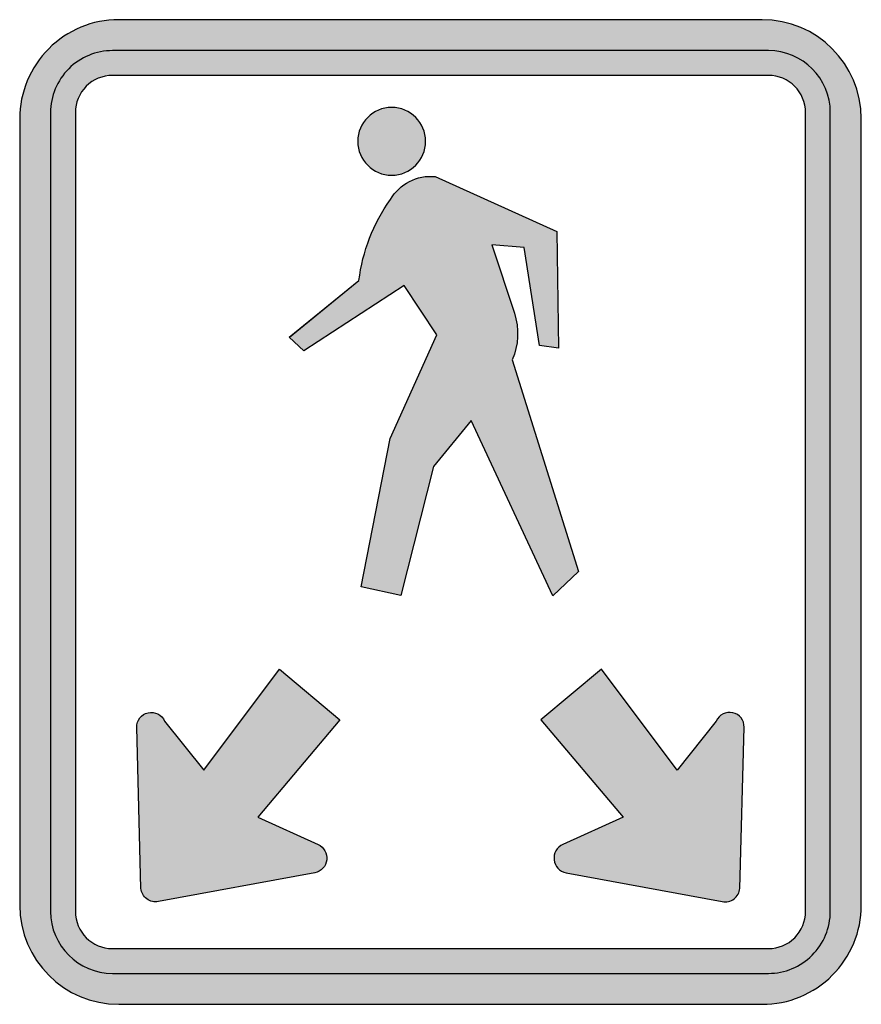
# Model space of a CAD drawing. Header units: inches. Extents: x -0.54 to 0.54, y -0.63 to 0.63.
import ezdxf

# ---------------------------------------------------------------- set-up
doc = ezdxf.new("R2010")
doc.units = ezdxf.units.IN
doc.header["$MEASUREMENT"] = 0

msp = doc.modelspace()

# ---------------------------------------------------------------- hatches: boundary and pattern name
h = msp.add_hatch(color=7)
h.paths.add_polyline_path([(0.4126, 0.6316), (0.4213, 0.6314), (0.43, 0.6304), (0.4383, 0.6291), (0.4463, 0.6271), (0.4544, 0.6247), (0.4621, 0.6218), (0.4696, 0.6182), (0.4767, 0.6143), (0.4836, 0.6099), (0.4903, 0.6052), (0.4965, 0.6001), (0.5026, 0.5945), (0.5081, 0.5886), (0.5132, 0.5823), (0.518, 0.5756), (0.5223, 0.5687), (0.5263, 0.5616), (0.5298, 0.5541), (0.5328, 0.5464), (0.5351, 0.5383), (0.5371, 0.5302), (0.5385, 0.5219), (0.5395, 0.5132), (0.5397, 0.5046), (0.5397, -0.5046), (0.5395, -0.513), (0.5387, -0.5213), (0.5373, -0.5294), (0.5353, -0.5375), (0.533, -0.5454), (0.53, -0.5533), (0.5267, -0.5608), (0.5227, -0.5681), (0.5184, -0.5752), (0.5134, -0.5819), (0.5083, -0.5884), (0.5026, -0.5945), (0.4963, -0.6003), (0.49, -0.6056), (0.483, -0.6103), (0.4761, -0.6147), (0.4688, -0.6186), (0.4613, -0.622), (0.4534, -0.6249), (0.4456, -0.6273), (0.4375, -0.6293), (0.4294, -0.6306), (0.4211, -0.6314), (0.4126, -0.6316), (-0.4124, -0.6316), (-0.4211, -0.6314), (-0.4298, -0.6304), (-0.4381, -0.6291), (-0.4463, -0.6271), (-0.4542, -0.6247), (-0.4619, -0.6218), (-0.4694, -0.6182), (-0.4765, -0.6143), (-0.4834, -0.6099), (-0.4902, -0.6052), (-0.4965, -0.6001), (-0.5024, -0.5945), (-0.5079, -0.5886), (-0.513, -0.5823), (-0.5178, -0.5756), (-0.5221, -0.5687), (-0.5261, -0.5616), (-0.5296, -0.5541), (-0.5326, -0.5464), (-0.5349, -0.5383), (-0.5369, -0.5302), (-0.5383, -0.5219), (-0.5393, -0.5132), (-0.5395, -0.5046), (-0.5395, 0.5046), (-0.5393, 0.513), (-0.5385, 0.5213), (-0.5371, 0.5294), (-0.5351, 0.5375), (-0.5328, 0.5454), (-0.5298, 0.5533), (-0.5265, 0.5608), (-0.5225, 0.5681), (-0.5182, 0.5752), (-0.5134, 0.5819), (-0.5081, 0.5884), (-0.5024, 0.5945), (-0.4963, 0.6003), (-0.4898, 0.6056), (-0.483, 0.6103), (-0.4759, 0.6147), (-0.4686, 0.6186), (-0.4611, 0.622), (-0.4534, 0.6249), (-0.4454, 0.6273), (-0.4375, 0.6293), (-0.4292, 0.6306), (-0.4209, 0.6314), (-0.4124, 0.6316), (0.4126, 0.6316)])
edge = h.paths.add_edge_path(flags=0)
edge.add_line((0.4682, -0.5125), (0.4682, 0.5125))
edge.add_spline(control_points=[(0.4682, 0.5125), (0.4682, 0.5389), (0.4469, 0.5602), (0.4206, 0.5602)], knot_values=[0, 0, 0, 0, 1, 1, 1, 1], degree=3, periodic=0)
edge.add_line((0.4206, 0.5602), (-0.4206, 0.5602))
edge.add_spline(control_points=[(-0.4206, 0.5602), (-0.4332, 0.5602), (-0.4453, 0.5552), (-0.4543, 0.5462), (-0.4632, 0.5373), (-0.4682, 0.5252), (-0.4682, 0.5125)], knot_values=[0, 0, 0, 0, 1, 1, 1, 2, 2, 2, 2], degree=3, periodic=0)
edge.add_line((-0.4682, 0.5125), (-0.4682, -0.5125))
edge.add_spline(control_points=[(-0.4682, -0.5125), (-0.4682, -0.5389), (-0.4469, -0.5602), (-0.4206, -0.5602)], knot_values=[0, 0, 0, 0, 1, 1, 1, 1], degree=3, periodic=0)
edge.add_line((-0.4206, -0.5602), (0.4206, -0.5602))
edge.add_spline(control_points=[(0.4206, -0.5602), (0.4332, -0.5602), (0.4453, -0.5552), (0.4543, -0.5462), (0.4632, -0.5373), (0.4682, -0.5252), (0.4682, -0.5125)], knot_values=[0, 0, 0, 0, 1, 1, 1, 2, 2, 2, 2], degree=3, periodic=0)
h = msp.add_hatch(color=7)
edge = h.paths.add_edge_path()
edge.add_spline(control_points=[(-0.4206, 0.592), (-0.4416, 0.592), (-0.4618, 0.5836), (-0.4767, 0.5687), (-0.4916, 0.5538), (-0.5, 0.5336), (-0.5, 0.5125)], knot_values=[0, 0, 0, 0, 1, 1, 1, 2, 2, 2, 2], degree=3, periodic=0)
edge.add_line((-0.5, 0.5125), (-0.5, -0.5125))
edge.add_spline(control_points=[(-0.5, -0.5125), (-0.5, -0.5564), (-0.4644, -0.592), (-0.4206, -0.592)], knot_values=[0, 0, 0, 0, 1, 1, 1, 1], degree=3, periodic=0)
edge.add_line((-0.4206, -0.592), (0.4206, -0.592))
edge.add_spline(control_points=[(0.4206, -0.592), (0.4416, -0.592), (0.4618, -0.5836), (0.4767, -0.5687), (0.4916, -0.5538), (0.5, -0.5336), (0.5, -0.5125)], knot_values=[0, 0, 0, 0, 1, 1, 1, 2, 2, 2, 2], degree=3, periodic=0)
edge.add_line((0.5, -0.5125), (0.5, 0.5125))
edge.add_spline(control_points=[(0.5, 0.5125), (0.5, 0.5564), (0.4644, 0.592), (0.4206, 0.592)], knot_values=[0, 0, 0, 0, 1, 1, 1, 1], degree=3, periodic=0)
edge.add_line((0.4206, 0.592), (-0.4206, 0.592))
edge = h.paths.add_edge_path(flags=0)
edge.add_spline(control_points=[(0.4206, 0.5602), (0.4469, 0.5602), (0.4682, 0.5389), (0.4682, 0.5125)], knot_values=[0, 0, 0, 0, 1, 1, 1, 1], degree=3, periodic=0)
edge.add_line((0.4682, 0.5125), (0.4682, -0.5125))
edge.add_spline(control_points=[(0.4682, -0.5125), (0.4682, -0.5252), (0.4632, -0.5373), (0.4543, -0.5462), (0.4453, -0.5552), (0.4332, -0.5602), (0.4206, -0.5602)], knot_values=[0, 0, 0, 0, 1, 1, 1, 2, 2, 2, 2], degree=3, periodic=0)
edge.add_line((0.4206, -0.5602), (-0.4206, -0.5602))
edge.add_spline(control_points=[(-0.4206, -0.5602), (-0.4469, -0.5602), (-0.4682, -0.5389), (-0.4682, -0.5125)], knot_values=[0, 0, 0, 0, 1, 1, 1, 1], degree=3, periodic=0)
edge.add_line((-0.4682, -0.5125), (-0.4682, 0.5125))
edge.add_spline(control_points=[(-0.4682, 0.5125), (-0.4682, 0.5252), (-0.4632, 0.5373), (-0.4543, 0.5462), (-0.4453, 0.5552), (-0.4332, 0.5602), (-0.4206, 0.5602)], knot_values=[0, 0, 0, 0, 1, 1, 1, 2, 2, 2, 2], degree=3, periodic=0)
edge.add_line((-0.4206, 0.5602), (0.4206, 0.5602))
h = msp.add_hatch(color=7)
edge = h.paths.add_edge_path()
edge.add_spline(control_points=[(-0.019, 0.4756), (-0.019, 0.4997), (-0.0385, 0.5191), (-0.0625, 0.5191), (-0.0866, 0.5191), (-0.106, 0.4997), (-0.106, 0.4756), (-0.106, 0.4516), (-0.0866, 0.4321), (-0.0625, 0.4321), (-0.0385, 0.4321), (-0.019, 0.4516), (-0.019, 0.4756)], knot_values=[0, 0, 0, 0, 1, 1, 1, 2, 2, 2, 3, 3, 3, 4, 4, 4, 4], degree=3, periodic=0)
h = msp.add_hatch(color=7)
edge = h.paths.add_edge_path()
edge.add_spline(control_points=[(-0.0642, 0.4009), (-0.0861, 0.3701), (-0.0999, 0.3344), (-0.1045, 0.2969)], knot_values=[0, 0, 0, 0, 1, 1, 1, 1], degree=3, periodic=0)
edge.add_line((-0.1045, 0.2969), (-0.1937, 0.224))
edge.add_line((-0.1937, 0.224), (-0.175, 0.2068))
edge.add_line((-0.175, 0.2068), (-0.0467, 0.2906))
edge.add_line((-0.0467, 0.2906), (-0.0046, 0.2274))
edge.add_line((-0.0046, 0.2274), (-0.0643, 0.0942))
edge.add_line((-0.0643, 0.0942), (-0.1015, -0.0962))
edge.add_line((-0.1015, -0.0962), (-0.0506, -0.1071))
edge.add_line((-0.0506, -0.1071), (-0.009, 0.0584))
edge.add_line((-0.009, 0.0584), (0.0394, 0.1173))
edge.add_line((0.0394, 0.1173), (0.144, -0.1075))
edge.add_line((0.144, -0.1075), (0.1771, -0.0764))
edge.add_line((0.1771, -0.0764), (0.0921, 0.1951))
edge.add_spline(control_points=[(0.0921, 0.1951), (0.1003, 0.2141), (0.1012, 0.2354), (0.0948, 0.2551)], knot_values=[0, 0, 0, 0, 1, 1, 1, 1], degree=3, periodic=0)
edge.add_line((0.0948, 0.2551), (0.066, 0.3427))
edge.add_line((0.066, 0.3427), (0.1074, 0.3392))
edge.add_line((0.1074, 0.3392), (0.1269, 0.2135))
edge.add_line((0.1269, 0.2135), (0.1513, 0.2101))
edge.add_line((0.1513, 0.2101), (0.1492, 0.3601))
edge.add_line((0.1492, 0.3601), (-0.0067, 0.4304))
edge.add_spline(control_points=[(-0.0067, 0.4304), (-0.03, 0.4327), (-0.0525, 0.4212), (-0.0642, 0.4009)], knot_values=[0, 0, 0, 0, 1, 1, 1, 1], degree=3, periodic=0)
h = msp.add_hatch(color=7)
edge = h.paths.add_edge_path()
edge.add_line((-0.1289, -0.2667), (-0.2343, -0.3915))
edge.add_line((-0.2343, -0.3915), (-0.1569, -0.4266))
edge.add_spline(control_points=[(-0.1569, -0.4266), (-0.1493, -0.4301), (-0.1448, -0.438), (-0.1458, -0.4463), (-0.1467, -0.4546), (-0.1529, -0.4613), (-0.1611, -0.4629)], knot_values=[0, 0, 0, 0, 1, 1, 1, 2, 2, 2, 2], degree=3, periodic=0)
edge.add_line((-0.1611, -0.4629), (-0.3615, -0.4999))
edge.add_spline(control_points=[(-0.3615, -0.4999), (-0.3668, -0.5009), (-0.3722, -0.4996), (-0.3765, -0.4964), (-0.3808, -0.4931), (-0.3835, -0.4882), (-0.384, -0.4829)], knot_values=[0, 0, 0, 0, 1, 1, 1, 2, 2, 2, 2], degree=3, periodic=0)
edge.add_line((-0.384, -0.4829), (-0.3894, -0.2762))
edge.add_spline(control_points=[(-0.3894, -0.2762), (-0.3897, -0.2673), (-0.3836, -0.2595), (-0.3749, -0.2575), (-0.3661, -0.2556), (-0.3573, -0.2601), (-0.3537, -0.2682)], knot_values=[0, 0, 0, 0, 1, 1, 1, 2, 2, 2, 2], degree=3, periodic=0)
edge.add_line((-0.3537, -0.2682), (-0.3036, -0.3312))
edge.add_line((-0.3036, -0.3312), (-0.2065, -0.2015))
edge.add_line((-0.2065, -0.2015), (-0.1289, -0.2667))
h = msp.add_hatch(color=7)
edge = h.paths.add_edge_path()
edge.add_line((0.1289, -0.2667), (0.2343, -0.3915))
edge.add_line((0.2343, -0.3915), (0.1569, -0.4266))
edge.add_spline(control_points=[(0.1569, -0.4266), (0.1493, -0.4301), (0.1448, -0.438), (0.1458, -0.4463), (0.1467, -0.4546), (0.1529, -0.4613), (0.1611, -0.4629)], knot_values=[0, 0, 0, 0, 1, 1, 1, 2, 2, 2, 2], degree=3, periodic=0)
edge.add_line((0.1611, -0.4629), (0.3615, -0.4999))
edge.add_spline(control_points=[(0.3615, -0.4999), (0.3668, -0.5009), (0.3722, -0.4996), (0.3765, -0.4964), (0.3808, -0.4931), (0.3835, -0.4882), (0.384, -0.4829)], knot_values=[0, 0, 0, 0, 1, 1, 1, 2, 2, 2, 2], degree=3, periodic=0)
edge.add_line((0.384, -0.4829), (0.3894, -0.2762))
edge.add_spline(control_points=[(0.3894, -0.2762), (0.3897, -0.2673), (0.3836, -0.2595), (0.3749, -0.2575), (0.3662, -0.2556), (0.3573, -0.2601), (0.3537, -0.2682)], knot_values=[0, 0, 0, 0, 1, 1, 1, 2, 2, 2, 2], degree=3, periodic=0)
edge.add_line((0.3537, -0.2682), (0.3036, -0.3312))
edge.add_line((0.3036, -0.3312), (0.2065, -0.2015))
edge.add_line((0.2065, -0.2015), (0.1289, -0.2667))

# ---------------------------------------------------------------- linework, layer by layer
at = {"color": 7}
for points in [[(0.4128, 0.6317), (-0.4125, 0.6317)], [(0.4206, 0.592), (-0.4206, 0.592)], [(0.4206, 0.5602), (-0.4206, 0.5602)], [(-0.5, 0.5125), (-0.5, -0.5125)], [(-0.4682, 0.5125), (-0.4682, -0.5125)], [(0.4682, -0.5125), (0.4682, 0.5125)], [(0.5, -0.5125), (0.5, 0.5125)], [(-0.5395, 0.5046), (-0.5395, -0.5046)], [(0.5397, -0.5046), (0.5397, 0.5046)], [(-0.0067, 0.4304), (0.1492, 0.3601), (0.1513, 0.2101), (0.1269, 0.2135), (0.1074, 0.3392), (0.066, 0.3427), (0.0948, 0.2551)], [(0.0921, 0.1951), (0.1771, -0.0764), (0.144, -0.1075), (0.0394, 0.1173), (-0.009, 0.0584), (-0.0506, -0.1071), (-0.1015, -0.0962), (-0.0643, 0.0942), (-0.0046, 0.2274), (-0.0467, 0.2906), (-0.175, 0.2068), (-0.1942, 0.2245), (-0.1045, 0.2969)], [(-0.1935, 0.2242), (-0.1045, 0.2969)], [(-0.3537, -0.2682), (-0.3036, -0.3312), (-0.2065, -0.2015), (-0.1289, -0.2667)], [(0.3537, -0.2682), (0.3036, -0.3312), (0.2065, -0.2015), (0.1289, -0.2667)], [(-0.384, -0.4829), (-0.3894, -0.2762)], [(-0.1289, -0.2667), (-0.2343, -0.3915), (-0.1569, -0.4266)], [(0.1289, -0.2667), (0.2343, -0.3915), (0.1569, -0.4266)], [(0.384, -0.4829), (0.3894, -0.2762)], [(-0.1611, -0.4629), (-0.3615, -0.4999)], [(0.1611, -0.4629), (0.3615, -0.4999)], [(-0.4206, -0.5602), (0.4206, -0.5602)], [(-0.4206, -0.592), (0.4206, -0.592)], [(-0.4125, -0.6317), (0.4126, -0.6317)]]:
    msp.add_lwpolyline(points, dxfattribs=at)
for points, knots in [([(-0.4125, 0.6317), (-0.4462, 0.6317), (-0.4785, 0.6183), (-0.5023, 0.5945), (-0.5262, 0.5706), (-0.5395, 0.5383), (-0.5395, 0.5046)], [0, 0, 0, 0, 1, 1, 1, 2, 2, 2, 2]), ([(-0.4206, 0.592), (-0.4416, 0.592), (-0.4618, 0.5836), (-0.4767, 0.5687), (-0.4916, 0.5538), (-0.5, 0.5336), (-0.5, 0.5125)], [0, 0, 0, 0, 1, 1, 1, 2, 2, 2, 2]), ([(-0.4206, 0.5602), (-0.4332, 0.5602), (-0.4453, 0.5552), (-0.4543, 0.5462), (-0.4632, 0.5373), (-0.4682, 0.5252), (-0.4682, 0.5125)], [0, 0, 0, 0, 1, 1, 1, 2, 2, 2, 2]), ([(-0.019, 0.4756), (-0.019, 0.4516), (-0.0385, 0.4321), (-0.0625, 0.4321), (-0.0866, 0.4321), (-0.106, 0.4516), (-0.106, 0.4756), (-0.106, 0.4997), (-0.0866, 0.5191), (-0.0625, 0.5191), (-0.0385, 0.5191), (-0.019, 0.4997), (-0.019, 0.4756)], [0, 0, 0, 0, 1, 1, 1, 2, 2, 2, 3, 3, 3, 4, 4, 4, 4]), ([(-0.3894, -0.2762), (-0.3897, -0.2673), (-0.3836, -0.2595), (-0.3749, -0.2575), (-0.3661, -0.2556), (-0.3573, -0.2601), (-0.3537, -0.2682)], [0, 0, 0, 0, 1, 1, 1, 2, 2, 2, 2]), ([(0.3894, -0.2762), (0.3897, -0.2673), (0.3836, -0.2595), (0.3749, -0.2575), (0.3662, -0.2556), (0.3573, -0.2601), (0.3537, -0.2682)], [0, 0, 0, 0, 1, 1, 1, 2, 2, 2, 2]), ([(-0.1569, -0.4266), (-0.1493, -0.4301), (-0.1448, -0.438), (-0.1458, -0.4463), (-0.1467, -0.4546), (-0.1529, -0.4613), (-0.1611, -0.4629)], [0, 0, 0, 0, 1, 1, 1, 2, 2, 2, 2]), ([(0.1569, -0.4266), (0.1493, -0.4301), (0.1448, -0.438), (0.1458, -0.4463), (0.1467, -0.4546), (0.1529, -0.4613), (0.1611, -0.4629)], [0, 0, 0, 0, 1, 1, 1, 2, 2, 2, 2]), ([(-0.3615, -0.4999), (-0.3668, -0.5009), (-0.3722, -0.4996), (-0.3765, -0.4964), (-0.3808, -0.4931), (-0.3835, -0.4882), (-0.384, -0.4829)], [0, 0, 0, 0, 1, 1, 1, 2, 2, 2, 2]), ([(0.3615, -0.4999), (0.3668, -0.5009), (0.3722, -0.4996), (0.3765, -0.4964), (0.3808, -0.4931), (0.3835, -0.4882), (0.384, -0.4829)], [0, 0, 0, 0, 1, 1, 1, 2, 2, 2, 2]), ([(0.4126, -0.6317), (0.4463, -0.6317), (0.4787, -0.6183), (0.5025, -0.5945), (0.5263, -0.5706), (0.5397, -0.5383), (0.5397, -0.5046)], [0, 0, 0, 0, 1, 1, 1, 2, 2, 2, 2]), ([(0.4206, -0.5602), (0.4332, -0.5602), (0.4453, -0.5552), (0.4543, -0.5462), (0.4632, -0.5373), (0.4682, -0.5252), (0.4682, -0.5125)], [0, 0, 0, 0, 1, 1, 1, 2, 2, 2, 2]), ([(0.4206, -0.592), (0.4416, -0.592), (0.4618, -0.5836), (0.4767, -0.5687), (0.4916, -0.5538), (0.5, -0.5336), (0.5, -0.5125)], [0, 0, 0, 0, 1, 1, 1, 2, 2, 2, 2])]:
    msp.add_open_spline(points, degree=3, knots=knots, dxfattribs=at)
for points in [[(0.5397, 0.5046), (0.5397, 0.5748), (0.4828, 0.6317), (0.4126, 0.6317)], [(0.5, 0.5125), (0.5, 0.5564), (0.4644, 0.592), (0.4206, 0.592)], [(0.4682, 0.5125), (0.4682, 0.5389), (0.4469, 0.5602), (0.4206, 0.5602)], [(-0.0642, 0.4009), (-0.0525, 0.4212), (-0.03, 0.4327), (-0.0067, 0.4304)], [(-0.1045, 0.2969), (-0.0999, 0.3344), (-0.0861, 0.3701), (-0.0642, 0.4009)], [(0.0948, 0.2551), (0.1012, 0.2354), (0.1003, 0.2141), (0.0921, 0.1951)], [(-0.5395, -0.5046), (-0.5395, -0.5748), (-0.4827, -0.6317), (-0.4125, -0.6317)], [(-0.5, -0.5125), (-0.5, -0.5564), (-0.4644, -0.592), (-0.4206, -0.592)], [(-0.4682, -0.5125), (-0.4682, -0.5389), (-0.4469, -0.5602), (-0.4206, -0.5602)]]:
    msp.add_open_spline(points, degree=3, dxfattribs=at)

doc.saveas('drawing.dxf')
